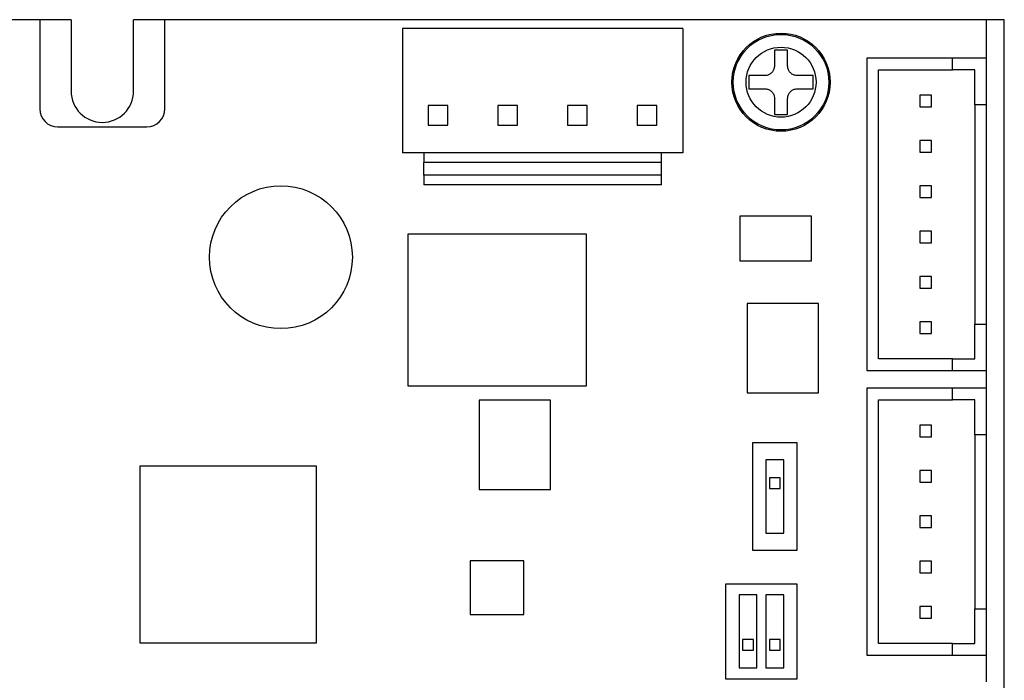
# Model space of a CAD drawing. Header units: millimetres. Extents: x 11 to 199, y 5 to 292.
# Tile 9 of 11: x 74 to 129, y 130 to 166. Entities that reach past the tile are written whole.
import ezdxf

# ---------------------------------------------------------------- set-up
doc = ezdxf.new("R2010")
doc.units = ezdxf.units.MM

msp = doc.modelspace()

# ---------------------------------------------------------------- linework, layer by layer
at = {"color": 7, "linetype": 'Continuous', "lineweight": 30}
for p, q in [((75.449, 166.499), (28.449, 166.499)), ((75.449, 166.499), (75.449, 161.499)), ((77.199, 166.499), (75.449, 166.499)), ((77.199, 166.499), (77.199, 162.499)), ((80.699, 162.499), (80.699, 166.499)), ((82.449, 166.499), (80.699, 166.499)), ((128.449, 166.499), (82.449, 166.499)), ((82.449, 161.499), (82.449, 166.499)), ((128.449, 164.339), (128.449, 166.499)), ((129.449, 166.499), (128.449, 166.499)), ((129.449, 23.499), (129.449, 166.499)), ((111.449, 165.999), (95.749, 165.999)), ((95.749, 165.999), (95.749, 159.049)), ((111.449, 165.999), (111.449, 159.049)), ((117.316, 164.799), (116.583, 164.799)), ((116.583, 164.799), (116.583, 163.916)), ((117.316, 163.916), (117.316, 164.799)), ((121.749, 164.339), (121.749, 146.859)), ((126.549, 164.339), (121.749, 164.339)), ((126.549, 163.689), (126.549, 164.339)), ((128.449, 164.339), (126.549, 164.339)), ((128.449, 161.739), (128.449, 164.339)), ((116.033, 163.366), (115.149, 163.366)), ((115.149, 163.366), (115.149, 162.632)), ((118.749, 163.366), (117.866, 163.366)), ((118.749, 162.632), (118.749, 163.366)), ((122.399, 147.509), (122.399, 163.689)), ((122.399, 163.689), (126.549, 163.689)), ((127.799, 163.689), (126.549, 163.689)), ((127.799, 161.739), (127.799, 163.689)), ((115.149, 162.632), (116.033, 162.632)), ((117.866, 162.632), (118.749, 162.632)), ((116.583, 162.082), (116.583, 161.199)), ((117.316, 161.199), (117.316, 162.082)), ((124.724, 162.274), (124.724, 161.624)), ((125.374, 162.274), (124.724, 162.274)), ((125.374, 161.624), (125.374, 162.274)), ((98.299, 161.699), (97.199, 161.699)), ((97.199, 161.699), (97.199, 160.599)), ((98.299, 160.599), (98.299, 161.699)), ((102.199, 161.699), (101.099, 161.699)), ((101.099, 161.699), (101.099, 160.599)), ((102.199, 160.599), (102.199, 161.699)), ((106.099, 161.699), (104.999, 161.699)), ((104.999, 161.699), (104.999, 160.599)), ((106.099, 160.599), (106.099, 161.699)), ((108.899, 161.699), (108.899, 160.599)), ((109.999, 161.699), (108.899, 161.699)), ((109.999, 160.599), (109.999, 161.699)), ((124.724, 161.624), (125.374, 161.624)), ((128.449, 161.739), (127.799, 161.739)), ((127.799, 161.739), (127.799, 149.459)), ((128.449, 149.459), (128.449, 161.739)), ((116.583, 161.199), (117.316, 161.199)), ((76.449, 160.499), (81.449, 160.499)), ((97.199, 160.599), (98.299, 160.599)), ((101.099, 160.599), (102.199, 160.599)), ((104.999, 160.599), (106.099, 160.599)), ((108.899, 160.599), (109.999, 160.599)), ((125.374, 159.734), (124.724, 159.734)), ((124.724, 159.734), (124.724, 159.084)), ((125.374, 159.084), (125.374, 159.734)), ((96.949, 159.049), (95.749, 159.049)), ((110.249, 159.049), (96.949, 159.049)), ((96.949, 159.049), (96.949, 158.499)), ((110.249, 158.499), (110.249, 159.049)), ((111.449, 159.049), (110.249, 159.049)), ((124.724, 159.084), (125.374, 159.084)), ((110.249, 158.499), (96.949, 158.499)), ((96.949, 157.799), (96.949, 158.499)), ((110.249, 157.799), (110.249, 158.499)), ((110.249, 157.799), (96.949, 157.799)), ((96.949, 157.799), (96.949, 157.249)), ((110.249, 157.249), (110.249, 157.799)), ((110.249, 157.249), (96.949, 157.249)), ((124.724, 157.194), (124.724, 156.544)), ((125.374, 157.194), (124.724, 157.194)), ((125.374, 156.544), (125.374, 157.194)), ((124.724, 156.544), (125.374, 156.544)), ((114.649, 155.499), (114.649, 152.999)), ((118.649, 155.499), (114.649, 155.499)), ((118.649, 152.999), (118.649, 155.499)), ((106.049, 154.499), (96.049, 154.499)), ((96.049, 154.499), (96.049, 145.999)), ((106.049, 145.999), (106.049, 154.499)), ((124.724, 154.654), (124.724, 154.004)), ((125.374, 154.654), (124.724, 154.654)), ((125.374, 154.004), (125.374, 154.654)), ((124.724, 154.004), (125.374, 154.004)), ((114.649, 152.999), (118.649, 152.999)), ((124.724, 152.114), (124.724, 151.464)), ((125.374, 152.114), (124.724, 152.114)), ((125.374, 151.464), (125.374, 152.114)), ((124.724, 151.464), (125.374, 151.464)), ((115.049, 150.599), (115.049, 145.599)), ((119.049, 150.599), (115.049, 150.599)), ((119.049, 145.599), (119.049, 150.599)), ((124.724, 149.574), (124.724, 148.924)), ((125.374, 149.574), (124.724, 149.574)), ((125.374, 148.924), (125.374, 149.574)), ((127.799, 147.509), (127.799, 149.459)), ((127.799, 149.459), (128.449, 149.459)), ((128.449, 146.859), (128.449, 149.459)), ((124.724, 148.924), (125.374, 148.924)), ((126.549, 147.509), (122.399, 147.509)), ((126.549, 147.509), (127.799, 147.509)), ((126.549, 146.859), (126.549, 147.509)), ((121.749, 146.859), (126.549, 146.859)), ((126.549, 146.859), (128.449, 146.859)), ((128.449, 145.859), (128.449, 146.859)), ((96.049, 145.999), (106.049, 145.999)), ((115.049, 145.599), (119.049, 145.599)), ((121.749, 145.859), (121.749, 130.919)), ((126.549, 145.859), (121.749, 145.859)), ((126.549, 145.209), (126.549, 145.859)), ((128.449, 145.859), (126.549, 145.859)), ((128.449, 143.259), (128.449, 145.859)), ((100.049, 145.199), (100.049, 140.199)), ((104.049, 145.199), (100.049, 145.199)), ((104.049, 140.199), (104.049, 145.199)), ((122.399, 131.569), (122.399, 145.209)), ((122.399, 145.209), (126.549, 145.209)), ((127.799, 145.209), (126.549, 145.209)), ((127.799, 143.259), (127.799, 145.209)), ((125.374, 143.794), (124.724, 143.794)), ((124.724, 143.794), (124.724, 143.144)), ((125.374, 143.144), (125.374, 143.794)), ((115.349, 142.799), (115.349, 136.799)), ((117.849, 142.799), (115.349, 142.799)), ((117.849, 136.799), (117.849, 142.799)), ((124.724, 143.144), (125.374, 143.144)), ((128.449, 143.259), (127.799, 143.259)), ((127.799, 143.259), (127.799, 133.519)), ((128.449, 133.519), (128.449, 143.259)), ((116.099, 141.849), (116.099, 137.749)), ((117.099, 141.849), (116.099, 141.849)), ((117.099, 137.749), (117.099, 141.849)), ((81.049, 141.499), (81.049, 131.599)), ((90.949, 141.499), (81.049, 141.499)), ((90.949, 131.599), (90.949, 141.499)), ((124.724, 141.254), (124.724, 140.604)), ((125.374, 141.254), (124.724, 141.254)), ((125.374, 140.604), (125.374, 141.254)), ((116.899, 140.849), (116.299, 140.849)), ((116.299, 140.849), (116.299, 140.249)), ((116.899, 140.249), (116.899, 140.849)), ((124.724, 140.604), (125.374, 140.604)), ((100.049, 140.199), (104.049, 140.199)), ((116.299, 140.249), (116.899, 140.249)), ((124.724, 138.714), (124.724, 138.064)), ((125.374, 138.714), (124.724, 138.714)), ((125.374, 138.064), (125.374, 138.714)), ((124.724, 138.064), (125.374, 138.064)), ((116.099, 137.749), (117.099, 137.749)), ((115.349, 136.799), (117.849, 136.799)), ((102.549, 136.199), (99.549, 136.199)), ((99.549, 136.199), (99.549, 133.199)), ((102.549, 133.199), (102.549, 136.199)), ((124.724, 136.174), (124.724, 135.524)), ((125.374, 136.174), (124.724, 136.174)), ((125.374, 135.524), (125.374, 136.174)), ((124.724, 135.524), (125.374, 135.524)), ((117.849, 134.899), (113.849, 134.899)), ((113.849, 134.899), (113.849, 129.599)), ((117.849, 129.599), (117.849, 134.899)), ((115.599, 134.299), (114.599, 134.299)), ((114.599, 134.299), (114.599, 130.199)), ((115.599, 130.199), (115.599, 134.299)), ((117.099, 134.299), (116.099, 134.299)), ((116.099, 134.299), (116.099, 130.199)), ((117.099, 130.199), (117.099, 134.299)), ((124.724, 133.634), (124.724, 132.984)), ((125.374, 133.634), (124.724, 133.634)), ((125.374, 132.984), (125.374, 133.634)), ((127.799, 131.569), (127.799, 133.519)), ((127.799, 133.519), (128.449, 133.519)), ((128.449, 130.919), (128.449, 133.519)), ((99.549, 133.199), (102.549, 133.199)), ((124.724, 132.984), (125.374, 132.984)), ((115.399, 131.799), (114.799, 131.799)), ((114.799, 131.799), (114.799, 131.199)), ((115.399, 131.199), (115.399, 131.799)), ((116.299, 131.799), (116.299, 131.199)), ((116.899, 131.799), (116.299, 131.799)), ((116.899, 131.199), (116.899, 131.799)), ((81.049, 131.599), (90.949, 131.599)), ((114.799, 131.199), (115.399, 131.199)), ((116.299, 131.199), (116.899, 131.199)), ((126.549, 131.569), (122.399, 131.569)), ((126.549, 130.919), (126.549, 131.569)), ((126.549, 131.569), (127.799, 131.569)), ((121.749, 130.919), (126.549, 130.919)), ((126.549, 130.919), (128.449, 130.919)), ((128.449, 129.419), (128.449, 130.919)), ((114.599, 130.199), (115.599, 130.199)), ((116.099, 130.199), (117.099, 130.199)), ((113.849, 129.599), (117.849, 129.599))]:
    msp.add_line(p, q, dxfattribs=at)
for centre, radius in [((116.949, 162.999), 2.75), ((116.949, 162.999), 2.676), ((116.949, 162.999), 1.96), ((88.949, 153.199), 4)]:
    msp.add_circle(centre, radius, dxfattribs=at)
for centre, radius, start, end in [((78.949, 162.499), 1.75, 180, 0), ((76.449, 161.499), 1, 180, 270), ((81.449, 161.499), 1, 270, 0)]:
    msp.add_arc(centre, radius, start, end, dxfattribs=at)
for points, knots in [([(116.583, 163.916), (116.577, 163.854), (116.565, 163.732), (116.472, 163.568), (116.335, 163.444), (116.18, 163.376), (116.076, 163.369), (116.033, 163.366)], [0, 0, 0, 0, 0.2130391, 0.4264056, 0.6377728, 0.8482751, 1, 1, 1, 1]), ([(117.866, 163.366), (117.805, 163.371), (117.683, 163.383), (117.519, 163.477), (117.395, 163.614), (117.326, 163.769), (117.319, 163.872), (117.316, 163.916)], [0, 0, 0, 0, 0.213045, 0.426411, 0.637777, 0.848275, 1, 1, 1, 1]), ([(116.033, 162.632), (116.094, 162.626), (116.216, 162.614), (116.38, 162.521), (116.504, 162.384), (116.573, 162.229), (116.58, 162.126), (116.583, 162.082)], [0, 0, 0, 0, 0.2130456, 0.4264038, 0.6377762, 0.8482745, 1, 1, 1, 1]), ([(117.316, 162.082), (117.322, 162.143), (117.334, 162.266), (117.427, 162.43), (117.564, 162.554), (117.719, 162.622), (117.823, 162.629), (117.866, 162.632)], [0, 0, 0, 0, 0.213039, 0.4264, 0.637774, 0.848275, 1, 1, 1, 1])]:
    msp.add_open_spline(points, degree=3, knots=knots, dxfattribs=at)

doc.saveas('drawing.dxf')
